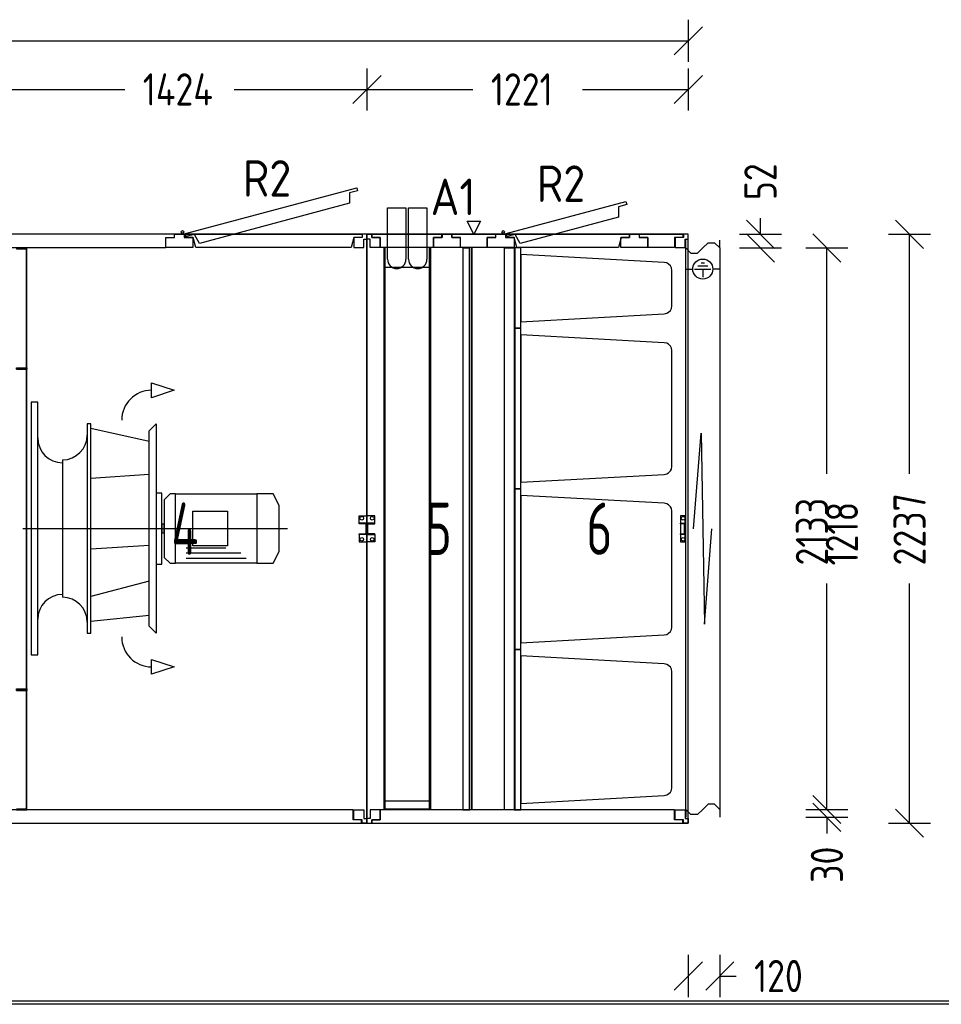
# Model space of a CAD drawing. Header units: millimetres. Extents: x -746391 to 410178, y -169697 to 100555.
# Tile 36 of 179: x 15372 to 18874, y -42585 to -38844. Entities that reach past the tile are written whole.
import ezdxf
from ezdxf.enums import TextEntityAlignment as Align

# ---------------------------------------------------------------- set-up
doc = ezdxf.new("R2010")
doc.units = ezdxf.units.MM
doc.layers.add('1', color=7, linetype='Continuous')
doc.styles.get("Standard").update_dxf_attribs({"font": 'isocpeur.ttf', "width": 0.75})

# ---------------------------------------------------------------- blocks, each defined once
blk = doc.blocks.new('NWK17C0226701211622KAMM81')
at = {"layer": '1'}
for p, q in [((8628.65, 2974.87), (7204.65, 2974.87)), ((7204.65, 2974.87), (7204.65, 737.87)), ((8628.65, 737.87), (8628.65, 2974.87)), ((7204.65, 737.87), (8628.65, 737.87))]:
    blk.add_line(p, q, dxfattribs=at)
blk = doc.blocks.new('NWK17C0226701211622EINB170')
at = {"layer": '1'}
for p, q in [((7938.68, 2977.5), (8589.71, 3151.95)), ((8589.71, 3151.95), (8592.82, 3140.36)), ((8592.82, 3140.36), (8561.91, 3132.07)), ((8561.91, 3132.07), (8562.08, 3092.78)), ((8562.08, 3092.78), (7992.19, 2940.08)), ((7936.65, 2974.87), (8610.67, 2974.87)), ((7936.65, 2962.87), (7936.65, 2974.87)), ((7968.65, 2962.87), (7936.65, 2962.87)), ((7941.78, 2965.91), (7938.68, 2977.5)), ((7972.69, 2974.19), (7941.78, 2965.91)), ((7978.65, 2924.87), (7968.65, 2962.87)), ((7992.19, 2940.08), (7972.69, 2974.19)), ((8578.67, 2962.87), (8568.67, 2924.87)), ((8610.67, 2962.87), (8578.67, 2962.87)), ((8610.67, 2974.87), (8610.67, 2962.87)), ((8568.67, 2924.87), (7978.65, 2924.87))]:
    blk.add_line(p, q, dxfattribs=at)
blk.add_circle((7927.65, 2983.87), 5, dxfattribs=at)
blk = doc.blocks.new('NWK17C0226701211622EINB171')
at = {"layer": '1'}
for p, q in [((8576.36, 787.87), (7254.65, 787.87)), ((7254.65, 787.87), (7254.65, 749.87)), ((8576.36, 749.87), (8576.36, 787.87)), ((7254.65, 749.87), (7222.65, 749.87)), ((7222.65, 749.87), (7222.65, 737.87)), ((8608.36, 749.87), (8576.36, 749.87)), ((8608.36, 737.87), (8608.36, 749.87)), ((7222.65, 737.87), (8608.36, 737.87))]:
    blk.add_line(p, q, dxfattribs=at)
blk = doc.blocks.new('NWK17C0226701211622EINB172')
at = {"layer": '1'}
for p, q in [((7254.65, 787.87), (7216.65, 787.87)), ((7216.65, 787.87), (7216.65, 755.87)), ((7254.65, 749.87), (7254.65, 787.87)), ((7216.65, 755.87), (7204.65, 755.87)), ((7204.65, 755.87), (7204.65, 737.87)), ((7222.65, 737.87), (7222.65, 749.87)), ((7222.65, 749.87), (7254.65, 749.87)), ((7204.65, 737.87), (7222.65, 737.87))]:
    blk.add_line(p, q, dxfattribs=at)
blk = doc.blocks.new('NWK17C0226701211622EINB173')
at = {"layer": '1'}
for p, q in [((8578.65, 749.87), (8578.65, 787.87)), ((8578.65, 787.87), (8616.65, 787.87)), ((8616.65, 787.87), (8616.65, 755.87)), ((8610.65, 749.87), (8578.65, 749.87)), ((8610.65, 737.87), (8610.65, 749.87)), ((8616.65, 755.87), (8628.65, 755.87)), ((8628.65, 755.87), (8628.65, 737.87)), ((8628.65, 737.87), (8610.65, 737.87))]:
    blk.add_line(p, q, dxfattribs=at)
blk = doc.blocks.new('NWK17C0226701211622EINB174')
at = {"layer": '1'}
for p, q in [((7896.65, 2974.87), (7222.63, 2974.87)), ((7222.63, 2974.87), (7222.63, 2962.87)), ((7222.63, 2962.87), (7254.63, 2962.87)), ((7254.63, 2962.87), (7254.63, 2924.87)), ((7864.65, 2924.87), (7864.65, 2962.87)), ((7864.65, 2962.87), (7896.65, 2962.87)), ((7896.65, 2962.87), (7896.65, 2974.87)), ((7254.63, 2924.87), (7864.65, 2924.87))]:
    blk.add_line(p, q, dxfattribs=at)
blk = doc.blocks.new('NWK17C0226701211622EINB175')
at = {"layer": '1'}
for p, q in [((7864.65, 2924.87), (7864.65, 2962.87)), ((7864.65, 2962.87), (7896.65, 2962.87)), ((7896.65, 2974.87), (7934.32, 2974.87)), ((7896.65, 2962.87), (7896.65, 2974.87)), ((7934.32, 2974.87), (7934.32, 2962.87)), ((7934.32, 2962.87), (7966.32, 2962.87)), ((7966.32, 2962.87), (7966.32, 2924.87)), ((7966.32, 2924.87), (7864.65, 2924.87))]:
    blk.add_line(p, q, dxfattribs=at)
blk = doc.blocks.new('NWK17C0226701211622EINB176')
at = {"layer": '1'}
for p, q in [((7204.65, 2974.87), (7222.65, 2974.87)), ((7204.65, 2956.87), (7204.65, 2974.87)), ((7216.65, 2956.87), (7204.65, 2956.87)), ((7216.65, 2924.87), (7216.65, 2956.87)), ((7222.65, 2974.87), (7222.65, 2962.87)), ((7222.65, 2962.87), (7254.65, 2962.87)), ((7254.65, 2962.87), (7254.65, 2924.87)), ((7254.65, 2924.87), (7216.65, 2924.87))]:
    blk.add_line(p, q, dxfattribs=at)
blk = doc.blocks.new('NWK17C0226701211622EINB177')
at = {"layer": '1'}
for p, q in [((8610.65, 2962.87), (8578.65, 2962.87)), ((8578.65, 2962.87), (8578.65, 2924.87)), ((8628.65, 2974.87), (8610.65, 2974.87)), ((8610.65, 2974.87), (8610.65, 2962.87)), ((8616.65, 2924.87), (8616.65, 2956.87)), ((8616.65, 2956.87), (8628.65, 2956.87)), ((8628.65, 2956.87), (8628.65, 2974.87)), ((8578.65, 2924.87), (8616.65, 2924.87))]:
    blk.add_line(p, q, dxfattribs=at)
blk = doc.blocks.new('NWK17C0226701211622EINB178')
at = {"layer": '1'}
for p, q in [((8598.65, 1877.87), (8598.65, 1905.87)), ((8598.65, 1905.87), (8628.65, 1905.87)), ((8598.65, 1877.87), (8628.65, 1877.87)), ((8598.65, 1874.87), (8598.65, 1877.87)), ((8628.65, 1877.87), (8598.65, 1877.87)), ((8625.65, 1874.87), (8598.65, 1874.87)), ((8625.65, 1836.87), (8625.65, 1874.87)), ((8628.65, 1905.87), (8628.65, 1877.87)), ((8628.65, 1877.87), (8628.65, 1833.87)), ((8598.65, 1833.87), (8598.65, 1836.87)), ((8598.65, 1836.87), (8625.65, 1836.87)), ((8628.65, 1833.87), (8598.65, 1833.87)), ((8628.65, 1833.87), (8598.65, 1833.87)), ((8598.65, 1833.87), (8598.65, 1805.87)), ((8628.65, 1805.87), (8628.65, 1833.87)), ((8598.65, 1805.87), (8628.65, 1805.87))]:
    blk.add_line(p, q, dxfattribs=at)
for centre in [(8608.65, 1895.87), (8608.65, 1815.87)]:
    blk.add_circle(centre, 7, dxfattribs=at)
blk = doc.blocks.new('NWK17C0226701211622EINB179')
at = {"layer": '1'}
for p, q in [((7234.65, 1397.87), (7204.65, 1397.87)), ((7204.65, 1397.87), (7204.65, 1369.87)), ((7234.65, 1369.87), (7234.65, 1397.87)), ((7234.65, 1369.87), (7204.65, 1369.87)), ((7204.65, 1369.87), (7204.65, 1325.87)), ((7204.65, 1369.87), (7234.65, 1369.87)), ((7207.65, 1328.87), (7207.65, 1366.87)), ((7207.65, 1366.87), (7234.65, 1366.87)), ((7234.65, 1366.87), (7234.65, 1369.87)), ((7204.65, 1325.87), (7234.65, 1325.87)), ((7204.65, 1325.87), (7234.65, 1325.87)), ((7204.65, 1297.87), (7204.65, 1325.87)), ((7234.65, 1328.87), (7207.65, 1328.87)), ((7234.65, 1325.87), (7234.65, 1328.87)), ((7234.65, 1325.87), (7234.65, 1297.87)), ((7234.65, 1297.87), (7204.65, 1297.87))]:
    blk.add_line(p, q, dxfattribs=at)
for centre in [(7224.65, 1387.87), (7224.65, 1307.87)]:
    blk.add_circle(centre, 7, dxfattribs=at)
blk = doc.blocks.new('NWK17C0226701211622EINB180')
at = {"layer": '1'}
for p, q in [((7234.65, 2413.87), (7204.65, 2413.87)), ((7204.65, 2413.87), (7204.65, 2385.87)), ((7234.65, 2385.87), (7234.65, 2413.87)), ((7234.65, 2385.87), (7204.65, 2385.87)), ((7204.65, 2385.87), (7204.65, 2341.87)), ((7204.65, 2385.87), (7234.65, 2385.87)), ((7207.65, 2344.87), (7207.65, 2382.87)), ((7207.65, 2382.87), (7234.65, 2382.87)), ((7234.65, 2382.87), (7234.65, 2385.87)), ((7204.65, 2341.87), (7234.65, 2341.87)), ((7204.65, 2341.87), (7234.65, 2341.87)), ((7204.65, 2313.87), (7204.65, 2341.87)), ((7234.65, 2344.87), (7207.65, 2344.87)), ((7234.65, 2341.87), (7234.65, 2344.87)), ((7234.65, 2341.87), (7234.65, 2313.87)), ((7234.65, 2313.87), (7204.65, 2313.87))]:
    blk.add_line(p, q, dxfattribs=at)
for centre in [(7224.65, 2403.87), (7224.65, 2323.87)]:
    blk.add_circle(centre, 7, dxfattribs=at)
blk = doc.blocks.new('NWK17C0226701211622EINB181')
at = {"layer": '1'}
for p, q in [((7810.25, 2410.67), (7895.45, 2382.27)), ((7810.25, 2353.87), (7810.25, 2410.67)), ((7895.45, 2382.27), (7810.25, 2353.87)), ((7377.65, 2336.87), (7352.65, 2336.87)), ((7352.65, 2336.87), (7352.65, 1376.87)), ((7377.65, 1376.87), (7377.65, 2336.87)), ((7565.65, 2254.47), (7565.65, 1459.27)), ((7579.85, 2254.47), (7565.65, 2254.47)), ((7579.85, 1459.27), (7579.85, 2254.47)), ((7801.45, 2228.27), (7827.65, 2254.47)), ((7827.65, 2254.47), (7827.65, 1459.27)), ((7801.45, 2187.73), (7579.85, 2236.72)), ((7801.45, 1485.47), (7801.45, 2228.27)), ((7471.65, 2117.87), (7471.65, 1595.87)), ((7801.45, 2062.77), (7579.85, 2047.15)), ((7827.65, 1991.77), (7827.65, 1721.97)), ((7848.61, 1991.77), (7827.65, 1991.77)), ((7848.61, 1721.97), (7848.61, 1991.77)), ((7880.17, 1988.87), (7857.73, 1966.43)), ((7901.29, 1988.87), (7880.17, 1988.87)), ((7901.29, 1724.87), (7901.29, 1988.87)), ((7901.29, 1724.87), (7901.29, 1988.87)), ((7901.29, 1988.87), (8210.17, 1988.87)), ((8272.21, 1988.87), (8210.17, 1988.87)), ((8210.17, 1988.87), (8210.17, 1724.87)), ((8210.17, 1988.87), (8210.17, 1724.87)), ((8294.65, 1943.99), (8272.21, 1988.87)), ((7857.73, 1966.43), (7857.73, 1747.31)), ((7966.5, 1790.87), (7966.5, 1922.87)), ((7966.5, 1922.87), (8098.5, 1922.87)), ((8098.5, 1922.87), (8098.5, 1790.87)), ((8294.65, 1769.75), (8294.65, 1943.99)), ((7848.61, 1873.37), (7848.61, 1840.37)), ((7857.73, 1873.37), (7848.61, 1873.37)), ((7857.73, 1840.37), (7857.73, 1873.37)), ((7321.21, 1856.87), (8326.09, 1856.87)), ((7848.61, 1840.37), (7857.73, 1840.37)), ((7801.45, 1792.97), (7579.85, 1778.77)), ((7942.21, 1784.27), (8092.69, 1784.27)), ((7942.21, 1764.47), (8149.45, 1764.47)), ((8098.5, 1790.87), (7966.5, 1790.87)), ((8272.21, 1724.87), (8294.65, 1769.75)), ((7827.65, 1721.97), (7848.61, 1721.97)), ((7857.73, 1747.31), (7880.17, 1724.87)), ((7880.17, 1724.87), (7901.29, 1724.87)), ((8210.17, 1724.87), (7901.29, 1724.87)), ((7942.21, 1744.67), (8169.25, 1744.67)), ((8210.17, 1724.87), (8272.21, 1724.87)), ((7801.45, 1656.65), (7579.85, 1598.43)), ((7801.45, 1526.01), (7579.85, 1503.29)), ((7565.65, 1459.27), (7579.85, 1459.27)), ((7827.65, 1459.27), (7801.45, 1485.47)), ((7352.65, 1376.87), (7377.65, 1376.87)), ((7810.25, 1359.87), (7895.45, 1331.47)), ((7810.25, 1303.07), (7810.25, 1359.87)), ((7895.45, 1331.47), (7810.25, 1303.07))]:
    blk.add_line(p, q, dxfattribs=at)
for centre, radius, start, end in [((7810.25, 2268.67), 113.6, 90, 180), ((7471.65, 2211.87), 94, 270, 360), ((7471.65, 2201.22), 94, 180, 270), ((7471.65, 1512.52), 94, 90, 180), ((7471.65, 1501.87), 94, 360, 90), ((7810.25, 1445.07), 113.6, 180, 270)]:
    blk.add_arc(centre, radius, start, end, dxfattribs=at)
blk = doc.blocks.new('NWK17C0226701211622EINB182')
at = {"layer": '1'}
for p, q in [((7336.65, 2922.87), (7296.65, 2922.87)), ((7296.65, 2922.87), (7296.65, 2919.87)), ((7296.65, 2919.87), (7333.65, 2919.87)), ((7333.65, 2919.87), (7333.65, 790.87)), ((7336.65, 787.87), (7336.65, 2922.87)), ((7296.65, 2467.87), (7336.65, 2467.87)), ((7296.65, 2461.87), (7296.65, 2467.87)), ((7296.65, 2464.87), (7296.65, 2467.87)), ((7296.65, 2467.87), (7333.65, 2467.87)), ((7296.65, 2464.87), (7336.65, 2464.87)), ((7296.65, 2464.87), (7296.65, 2461.87)), ((7336.65, 2461.87), (7296.65, 2461.87)), ((7296.65, 2461.87), (7333.65, 2461.87)), ((7336.65, 2467.87), (7336.65, 2461.87)), ((7296.65, 1247.87), (7336.65, 1247.87)), ((7296.65, 1241.87), (7296.65, 1247.87)), ((7296.65, 1244.87), (7296.65, 1247.87)), ((7296.65, 1247.87), (7333.65, 1247.87)), ((7296.65, 1244.87), (7336.65, 1244.87)), ((7296.65, 1244.87), (7296.65, 1241.87)), ((7336.65, 1241.87), (7296.65, 1241.87)), ((7296.65, 1241.87), (7333.65, 1241.87)), ((7336.65, 1247.87), (7336.65, 1241.87)), ((7333.65, 790.87), (7296.65, 790.87)), ((7296.65, 790.87), (7296.65, 787.87)), ((7296.65, 787.87), (7336.65, 787.87))]:
    blk.add_line(p, q, dxfattribs=at)
blk = doc.blocks.new('NWK17C0226701211622KZUB14')
at = {"layer": '1', "width": 0.88}
blk.add_text('R2', height=138.62, dxfattribs=at).set_placement((8156.76, 3117.97))
blk = doc.blocks.new('NWK17C0226701211622KAMM84')
at = {"layer": '1', "width": 0.69}
blk.add_text('4', height=198.68, dxfattribs=at).set_placement((7885.08, 1757.03))
blk = doc.blocks.new('NWK17C0226701211622KAMM82')
at = {"layer": '1'}
for name in ['NWK17C0226701211622KZUB14', 'NWK17C0226701211622EINB182', 'NWK17C0226701211622EINB181', 'NWK17C0226701211622KAMM84']:
    blk.add_blockref(name, (0, 0), dxfattribs=at)
blk = doc.blocks.new('NWK17C0226701211622KAMM80')
at = {"layer": '1'}
for name in ['NWK17C0226701211622KAMM82', 'NWK17C0226701211622EINB170', 'NWK17C0226701211622KAMM81', 'NWK17C0226701211622EINB176', 'NWK17C0226701211622EINB174', 'NWK17C0226701211622EINB175', 'NWK17C0226701211622EINB177', 'NWK17C0226701211622EINB180', 'NWK17C0226701211622EINB178', 'NWK17C0226701211622EINB179', 'NWK17C0226701211622EINB172', 'NWK17C0226701211622EINB171', 'NWK17C0226701211622EINB173']:
    blk.add_blockref(name, (0, 0), dxfattribs=at)
blk = doc.blocks.new('NWK17C0226701211622KAMM86')
at = {"layer": '1'}
for p, q in [((9849.65, 2974.87), (8628.65, 2974.87)), ((8628.65, 2974.87), (8628.65, 737.87)), ((9849.65, 737.87), (9849.65, 2974.87)), ((8628.65, 737.87), (9849.65, 737.87))]:
    blk.add_line(p, q, dxfattribs=at)
blk = doc.blocks.new('NWK17C0226701211622EINB184')
at = {"layer": '1'}
for p, q in [((8646.65, 2974.87), (8913.99, 2974.87)), ((8646.65, 2962.87), (8646.65, 2974.87)), ((8678.65, 2962.87), (8646.65, 2962.87)), ((8678.65, 2924.87), (8678.65, 2962.87)), ((8913.99, 2962.87), (8881.99, 2962.87)), ((8881.99, 2962.87), (8881.99, 2924.87)), ((8913.99, 2974.87), (8913.99, 2962.87)), ((8881.99, 2924.87), (8678.65, 2924.87))]:
    blk.add_line(p, q, dxfattribs=at)
blk = doc.blocks.new('NWK17C0226701211622EINB185')
at = {"layer": '1'}
for p, q in [((9034.49, 2974.87), (9009.49, 3024.87)), ((9009.49, 3024.87), (9059.49, 3024.87)), ((9059.49, 3024.87), (9034.49, 2974.87)), ((8951.65, 2974.87), (9117.32, 2974.87)), ((8951.65, 2962.87), (8951.65, 2974.87)), ((8983.65, 2962.87), (8951.65, 2962.87)), ((8983.65, 2924.87), (8983.65, 2962.87)), ((9117.32, 2962.87), (9085.32, 2962.87)), ((9085.32, 2962.87), (9085.32, 2924.87)), ((9117.32, 2974.87), (9117.32, 2962.87)), ((9085.32, 2924.87), (8983.65, 2924.87))]:
    blk.add_line(p, q, dxfattribs=at)
blk = doc.blocks.new('NWK17C0226701211622EINB186')
at = {"layer": '1'}
for p, q in [((9157.68, 2977.5), (9612.31, 3099.32)), ((9615.41, 3087.73), (9584.5, 3079.45)), ((9584.5, 3079.45), (9584.67, 3040.15)), ((9612.31, 3099.32), (9615.41, 3087.73)), ((9584.67, 3040.15), (9211.19, 2940.08)), ((9155.65, 2974.87), (9626.33, 2974.87)), ((9155.65, 2962.87), (9155.65, 2974.87)), ((9187.65, 2962.87), (9155.65, 2962.87)), ((9160.78, 2965.91), (9157.68, 2977.5)), ((9191.69, 2974.19), (9160.78, 2965.91)), ((9197.65, 2924.87), (9187.65, 2962.87)), ((9211.19, 2940.08), (9191.69, 2974.19)), ((9594.33, 2962.87), (9584.33, 2924.87)), ((9626.33, 2962.87), (9594.33, 2962.87)), ((9626.33, 2974.87), (9626.33, 2962.87)), ((9584.33, 2924.87), (9197.65, 2924.87))]:
    blk.add_line(p, q, dxfattribs=at)
blk.add_circle((9146.65, 2983.87), 5, dxfattribs=at)
blk = doc.blocks.new('NWK17C0226701211622EINB187')
at = {"layer": '1'}
for p, q in [((9797.02, 787.87), (8678.65, 787.87)), ((8678.65, 787.87), (8678.65, 749.87)), ((9797.02, 749.87), (9797.02, 787.87)), ((8678.65, 749.87), (8646.65, 749.87)), ((8646.65, 749.87), (8646.65, 737.87)), ((9829.02, 749.87), (9797.02, 749.87)), ((9829.02, 737.87), (9829.02, 749.87)), ((8646.65, 737.87), (9829.02, 737.87))]:
    blk.add_line(p, q, dxfattribs=at)
blk = doc.blocks.new('NWK17C0226701211622EINB188')
at = {"layer": '1'}
for p, q in [((8678.65, 787.87), (8640.65, 787.87)), ((8640.65, 787.87), (8640.65, 755.87)), ((8678.65, 749.87), (8678.65, 787.87)), ((8640.65, 755.87), (8628.65, 755.87)), ((8628.65, 755.87), (8628.65, 737.87)), ((8646.65, 737.87), (8646.65, 749.87)), ((8646.65, 749.87), (8678.65, 749.87)), ((8628.65, 737.87), (8646.65, 737.87))]:
    blk.add_line(p, q, dxfattribs=at)
blk = doc.blocks.new('NWK17C0226701211622EINB189')
at = {"layer": '1'}
for p, q in [((9799.65, 749.87), (9799.65, 787.87)), ((9799.65, 787.87), (9837.65, 787.87)), ((9837.65, 787.87), (9837.65, 755.87)), ((9831.65, 749.87), (9799.65, 749.87)), ((9831.65, 737.87), (9831.65, 749.87)), ((9837.65, 755.87), (9849.65, 755.87)), ((9849.65, 755.87), (9849.65, 737.87)), ((9849.65, 737.87), (9831.65, 737.87))]:
    blk.add_line(p, q, dxfattribs=at)
blk = doc.blocks.new('NWK17C0226701211622EINB190')
at = {"layer": '1'}
for p, q in [((8881.65, 2924.87), (8881.65, 2962.87)), ((8881.65, 2962.87), (8913.65, 2962.87)), ((8913.65, 2974.87), (8951.32, 2974.87)), ((8913.65, 2962.87), (8913.65, 2974.87)), ((8951.32, 2974.87), (8951.32, 2962.87)), ((8951.32, 2962.87), (8983.32, 2962.87)), ((8983.32, 2962.87), (8983.32, 2924.87)), ((8983.32, 2924.87), (8881.65, 2924.87))]:
    blk.add_line(p, q, dxfattribs=at)
blk = doc.blocks.new('NWK17C0226701211622EINB191')
at = {"layer": '1'}
for p, q in [((9085.65, 2924.87), (9085.65, 2962.87)), ((9085.65, 2962.87), (9117.65, 2962.87)), ((9117.65, 2974.87), (9155.32, 2974.87)), ((9117.65, 2962.87), (9117.65, 2974.87)), ((9155.32, 2974.87), (9155.32, 2962.87)), ((9155.32, 2962.87), (9187.32, 2962.87)), ((9187.32, 2962.87), (9187.32, 2924.87)), ((9187.32, 2924.87), (9085.65, 2924.87))]:
    blk.add_line(p, q, dxfattribs=at)
blk = doc.blocks.new('NWK17C0226701211622EINB192')
at = {"layer": '1'}
for p, q in [((9593.65, 2924.87), (9593.65, 2962.87)), ((9593.65, 2962.87), (9625.65, 2962.87)), ((9625.65, 2974.87), (9663.32, 2974.87)), ((9625.65, 2962.87), (9625.65, 2974.87)), ((9663.32, 2974.87), (9663.32, 2962.87)), ((9663.32, 2962.87), (9695.32, 2962.87)), ((9695.32, 2962.87), (9695.32, 2924.87)), ((9695.32, 2924.87), (9593.65, 2924.87))]:
    blk.add_line(p, q, dxfattribs=at)
blk = doc.blocks.new('NWK17C0226701211622EINB193')
at = {"layer": '1'}
for p, q in [((9663.65, 2974.87), (9829.32, 2974.87)), ((9663.65, 2962.87), (9663.65, 2974.87)), ((9695.65, 2962.87), (9663.65, 2962.87)), ((9695.65, 2924.87), (9695.65, 2962.87)), ((9829.32, 2962.87), (9797.32, 2962.87)), ((9797.32, 2962.87), (9797.32, 2924.87)), ((9829.32, 2974.87), (9829.32, 2962.87)), ((9797.32, 2924.87), (9695.65, 2924.87))]:
    blk.add_line(p, q, dxfattribs=at)
blk = doc.blocks.new('NWK17C0226701211622EINB194')
at = {"layer": '1'}
for p, q in [((8628.65, 2974.87), (8646.65, 2974.87)), ((8628.65, 2956.87), (8628.65, 2974.87)), ((8640.65, 2956.87), (8628.65, 2956.87)), ((8640.65, 2924.87), (8640.65, 2956.87)), ((8646.65, 2974.87), (8646.65, 2962.87)), ((8646.65, 2962.87), (8678.65, 2962.87)), ((8678.65, 2962.87), (8678.65, 2924.87)), ((8678.65, 2924.87), (8640.65, 2924.87))]:
    blk.add_line(p, q, dxfattribs=at)
blk = doc.blocks.new('NWK17C0226701211622EINB195')
at = {"layer": '1'}
for p, q in [((9831.65, 2962.87), (9799.65, 2962.87)), ((9799.65, 2962.87), (9799.65, 2924.87)), ((9849.65, 2974.87), (9831.65, 2974.87)), ((9831.65, 2974.87), (9831.65, 2962.87)), ((9837.65, 2924.87), (9837.65, 2956.87)), ((9837.65, 2956.87), (9849.65, 2956.87)), ((9849.65, 2956.87), (9849.65, 2974.87)), ((9799.65, 2924.87), (9837.65, 2924.87))]:
    blk.add_line(p, q, dxfattribs=at)
blk = doc.blocks.new('NWK17C0226701211622EINB196')
at = {"layer": '1'}
for p, q in [((9837.65, 1905.87), (9819.65, 1905.87)), ((9819.65, 1905.87), (9819.65, 1805.87)), ((9819.65, 1877.87), (9837.65, 1877.87)), ((9819.65, 1874.87), (9819.65, 1877.87)), ((9834.65, 1874.87), (9819.65, 1874.87)), ((9834.65, 1836.87), (9834.65, 1874.87)), ((9837.65, 1805.87), (9837.65, 1905.87)), ((9837.65, 1877.87), (9837.65, 1833.87)), ((9819.65, 1833.87), (9819.65, 1836.87)), ((9819.65, 1836.87), (9834.65, 1836.87)), ((9837.65, 1833.87), (9819.65, 1833.87)), ((9819.65, 1805.87), (9837.65, 1805.87))]:
    blk.add_line(p, q, dxfattribs=at)
for centre in [(9829.65, 1895.87), (9829.65, 1815.87)]:
    blk.add_circle(centre, 7, dxfattribs=at)
blk = doc.blocks.new('NWK17C0226701211622EINB197')
at = {"layer": '1'}
for p, q in [((8658.65, 1905.87), (8628.65, 1905.87)), ((8628.65, 1905.87), (8628.65, 1877.87)), ((8658.65, 1877.87), (8628.65, 1877.87)), ((8628.65, 1877.87), (8628.65, 1833.87)), ((8628.65, 1877.87), (8658.65, 1877.87)), ((8631.65, 1836.87), (8631.65, 1874.87)), ((8631.65, 1874.87), (8658.65, 1874.87)), ((8658.65, 1877.87), (8658.65, 1905.87)), ((8658.65, 1874.87), (8658.65, 1877.87)), ((8628.65, 1833.87), (8658.65, 1833.87)), ((8628.65, 1833.87), (8658.65, 1833.87)), ((8628.65, 1805.87), (8628.65, 1833.87)), ((8658.65, 1836.87), (8631.65, 1836.87)), ((8658.65, 1833.87), (8658.65, 1836.87)), ((8658.65, 1833.87), (8658.65, 1805.87)), ((8658.65, 1805.87), (8628.65, 1805.87))]:
    blk.add_line(p, q, dxfattribs=at)
for centre in [(8648.65, 1895.87), (8648.65, 1815.87)]:
    blk.add_circle(centre, 7, dxfattribs=at)
blk = doc.blocks.new('NWK17C0226701211622EINB198')
at = {"layer": '1'}
for p, q in [((8706.65, 2879.87), (8706.65, 3074.87)), ((8706.65, 3074.87), (8776.65, 3074.87)), ((8776.65, 3074.87), (8776.65, 2879.87)), ((8786.65, 2879.87), (8786.65, 3074.87)), ((8786.65, 3074.87), (8856.65, 3074.87)), ((8856.65, 3074.87), (8856.65, 2879.87)), ((8696.65, 2849.87), (8696.65, 2924.87)), ((8696.65, 2849.87), (8866.65, 2849.87)), ((8696.65, 790.87), (8696.65, 2849.87)), ((8866.65, 2849.87), (8866.65, 790.87)), ((8696.65, 820.87), (8696.65, 790.87)), ((8866.65, 820.87), (8696.65, 820.87)), ((8866.65, 790.87), (8696.65, 790.87)), ((8866.65, 820.87), (8866.65, 790.87))]:
    blk.add_line(p, q, dxfattribs=at)
for centre in [(8741.65, 2879.87), (8821.65, 2879.87)]:
    blk.add_arc(centre, 35, -180, -360, dxfattribs=at)
blk = doc.blocks.new('NWK17C0226701211622UT91')
at = {"layer": '1'}
for p, q in [((8866.65, 787.87), (8866.65, 2922.87)), ((8869.65, 787.87), (8869.65, 2922.87))]:
    blk.add_line(p, q, dxfattribs=at)
blk = doc.blocks.new('NWK17C0226701211622UT92')
at = {"layer": '1'}
for p, q in [((8866.65, 2922.87), (8866.65, 787.87)), ((8869.65, 2922.87), (8869.65, 787.87))]:
    blk.add_line(p, q, dxfattribs=at)
blk = doc.blocks.new('NWK17C0226701211622UT93')
at = {"layer": '1'}
for p, q in [((8693.65, 2922.87), (8693.65, 787.87)), ((8696.65, 2922.87), (8696.65, 787.87))]:
    blk.add_line(p, q, dxfattribs=at)
blk = doc.blocks.new('NWK17C0226701211622UT94')
at = {"layer": '1'}
for p, q in [((8693.65, 787.87), (8693.65, 2922.87)), ((8696.65, 787.87), (8696.65, 2922.87))]:
    blk.add_line(p, q, dxfattribs=at)
blk = doc.blocks.new('NWK17C0226701211622EINB199')
at = {"layer": '1'}
for p, q in [((9019.65, 2921.87), (8992.65, 2921.87)), ((8992.65, 2921.87), (8992.65, 787.87)), ((9019.65, 787.87), (9019.65, 2921.87)), ((8992.65, 787.87), (9019.65, 787.87))]:
    blk.add_line(p, q, dxfattribs=at)
blk = doc.blocks.new('NWK17C0226701211622UT95')
at = {"layer": '1'}
for p, q in [((9018.65, 789.87), (9018.65, 2924.87)), ((9026.65, 789.87), (9026.65, 2924.87))]:
    blk.add_line(p, q, dxfattribs=at)
blk = doc.blocks.new('NWK17C0226701211622UT96')
at = {"layer": '1'}
for p, q in [((9018.65, 2924.87), (9018.65, 789.87)), ((9026.65, 2924.87), (9026.65, 789.87))]:
    blk.add_line(p, q, dxfattribs=at)
blk = doc.blocks.new('NWK17C0226701211622KZUB15')
at = {"layer": '1', "width": 0.88}
blk.add_text('A1', height=138.62, dxfattribs=at).set_placement((8955.76, 3047.97), align=Align.CENTER)
blk = doc.blocks.new('NWK17C0226701211622KAMM89')
at = {"layer": '1', "width": 0.69}
blk.add_text('5', height=198.68, dxfattribs=at).set_placement((8851.58, 1757.03))
blk = doc.blocks.new('NWK17C0226701211622KAMM87')
at = {"layer": '1'}
for name in ['NWK17C0226701211622KZUB15', 'NWK17C0226701211622EINB198', 'NWK17C0226701211622UT93', 'NWK17C0226701211622UT94', 'NWK17C0226701211622UT91', 'NWK17C0226701211622UT92', 'NWK17C0226701211622EINB199', 'NWK17C0226701211622UT95', 'NWK17C0226701211622UT96', 'NWK17C0226701211622KAMM89']:
    blk.add_blockref(name, (0, 0), dxfattribs=at)
blk = doc.blocks.new('NWK17C0226701211622UT97')
at = {"layer": '1'}
for p, q in [((9212.65, 1397.87), (9187.65, 1397.87)), ((9187.65, 1397.87), (9187.65, 787.87)), ((9212.65, 787.87), (9212.65, 1397.87)), ((9757.65, 1342.87), (9212.65, 1372.87)), ((9212.65, 1372.87), (9212.65, 812.87)), ((9767.67, 1340.89), (9757.65, 1342.87)), ((9774.75, 1336.87), (9767.67, 1340.89)), ((9781.65, 1329.97), (9774.75, 1336.87)), ((9785.67, 1322.89), (9781.65, 1329.97)), ((9787.65, 1312.87), (9785.67, 1322.89)), ((9787.65, 872.87), (9787.65, 1312.87)), ((9781.65, 855.77), (9785.67, 862.85)), ((9785.67, 862.85), (9787.65, 872.87)), ((9212.65, 812.87), (9757.65, 842.87)), ((9757.65, 842.87), (9767.67, 844.85)), ((9767.67, 844.85), (9774.75, 848.87)), ((9774.75, 848.87), (9781.65, 855.77)), ((9187.65, 787.87), (9212.65, 787.87))]:
    blk.add_line(p, q, dxfattribs=at)
blk = doc.blocks.new('NWK17C0226701211622UT98')
at = {"layer": '1'}
for p, q in [((9212.65, 2617.87), (9187.65, 2617.87)), ((9187.65, 2617.87), (9187.65, 2007.87)), ((9212.65, 2007.87), (9212.65, 2617.87)), ((9757.65, 2562.87), (9212.65, 2592.87)), ((9212.65, 2592.87), (9212.65, 2032.87)), ((9767.67, 2560.89), (9757.65, 2562.87)), ((9774.75, 2556.87), (9767.67, 2560.89)), ((9781.65, 2549.97), (9774.75, 2556.87)), ((9785.67, 2542.89), (9781.65, 2549.97)), ((9787.65, 2532.87), (9785.67, 2542.89)), ((9787.65, 2092.87), (9787.65, 2532.87)), ((9212.65, 2032.87), (9757.65, 2062.87)), ((9757.65, 2062.87), (9767.67, 2064.85)), ((9767.67, 2064.85), (9774.75, 2068.87)), ((9774.75, 2068.87), (9781.65, 2075.77)), ((9781.65, 2075.77), (9785.67, 2082.85)), ((9785.67, 2082.85), (9787.65, 2092.87)), ((9187.65, 2007.87), (9212.65, 2007.87))]:
    blk.add_line(p, q, dxfattribs=at)
blk = doc.blocks.new('NWK17C0226701211622UT99')
at = {"layer": '1'}
for p, q in [((9212.65, 2007.87), (9187.65, 2007.87)), ((9187.65, 2007.87), (9187.65, 1397.87)), ((9212.65, 1397.87), (9212.65, 2007.87)), ((9757.65, 1952.87), (9212.65, 1982.87)), ((9212.65, 1982.87), (9212.65, 1422.87)), ((9767.67, 1950.89), (9757.65, 1952.87)), ((9774.75, 1946.87), (9767.67, 1950.89)), ((9781.65, 1939.97), (9774.75, 1946.87)), ((9785.67, 1932.89), (9781.65, 1939.97)), ((9787.65, 1922.87), (9785.67, 1932.89)), ((9787.65, 1482.87), (9787.65, 1922.87)), ((9774.75, 1458.87), (9781.65, 1465.77)), ((9781.65, 1465.77), (9785.67, 1472.85)), ((9785.67, 1472.85), (9787.65, 1482.87)), ((9212.65, 1422.87), (9757.65, 1452.87)), ((9757.65, 1452.87), (9767.67, 1454.85)), ((9767.67, 1454.85), (9774.75, 1458.87)), ((9187.65, 1397.87), (9212.65, 1397.87))]:
    blk.add_line(p, q, dxfattribs=at)
blk = doc.blocks.new('NWK17C0226701211622UT100')
at = {"layer": '1'}
for p, q in [((9212.65, 2007.87), (9187.65, 2007.87)), ((9187.65, 2007.87), (9187.65, 1397.87)), ((9212.65, 1397.87), (9212.65, 2007.87)), ((9757.65, 1952.87), (9212.65, 1982.87)), ((9212.65, 1982.87), (9212.65, 1422.87)), ((9767.67, 1950.89), (9757.65, 1952.87)), ((9774.75, 1946.87), (9767.67, 1950.89)), ((9781.65, 1939.97), (9774.75, 1946.87)), ((9785.67, 1932.89), (9781.65, 1939.97)), ((9787.65, 1922.87), (9785.67, 1932.89)), ((9787.65, 1482.87), (9787.65, 1922.87)), ((9774.75, 1458.87), (9781.65, 1465.77)), ((9781.65, 1465.77), (9785.67, 1472.85)), ((9785.67, 1472.85), (9787.65, 1482.87)), ((9212.65, 1422.87), (9757.65, 1452.87)), ((9757.65, 1452.87), (9767.67, 1454.85)), ((9767.67, 1454.85), (9774.75, 1458.87)), ((9187.65, 1397.87), (9212.65, 1397.87))]:
    blk.add_line(p, q, dxfattribs=at)
blk = doc.blocks.new('NWK17C0226701211622UT101')
at = {"layer": '1'}
for p, q in [((9212.65, 2617.87), (9187.65, 2617.87)), ((9187.65, 2617.87), (9187.65, 2007.87)), ((9212.65, 2007.87), (9212.65, 2617.87)), ((9757.65, 2562.87), (9212.65, 2592.87)), ((9212.65, 2592.87), (9212.65, 2032.87)), ((9767.67, 2560.89), (9757.65, 2562.87)), ((9774.75, 2556.87), (9767.67, 2560.89)), ((9781.65, 2549.97), (9774.75, 2556.87)), ((9785.67, 2542.89), (9781.65, 2549.97)), ((9787.65, 2532.87), (9785.67, 2542.89)), ((9787.65, 2092.87), (9787.65, 2532.87)), ((9212.65, 2032.87), (9757.65, 2062.87)), ((9757.65, 2062.87), (9767.67, 2064.85)), ((9767.67, 2064.85), (9774.75, 2068.87)), ((9774.75, 2068.87), (9781.65, 2075.77)), ((9781.65, 2075.77), (9785.67, 2082.85)), ((9785.67, 2082.85), (9787.65, 2092.87)), ((9187.65, 2007.87), (9212.65, 2007.87))]:
    blk.add_line(p, q, dxfattribs=at)
blk = doc.blocks.new('NWK17C0226701211622UT102')
at = {"layer": '1'}
for p, q in [((9212.65, 1397.87), (9187.65, 1397.87)), ((9187.65, 1397.87), (9187.65, 787.87)), ((9212.65, 787.87), (9212.65, 1397.87)), ((9757.65, 1342.87), (9212.65, 1372.87)), ((9212.65, 1372.87), (9212.65, 812.87)), ((9767.67, 1340.89), (9757.65, 1342.87)), ((9774.75, 1336.87), (9767.67, 1340.89)), ((9781.65, 1329.97), (9774.75, 1336.87)), ((9785.67, 1322.89), (9781.65, 1329.97)), ((9787.65, 1312.87), (9785.67, 1322.89)), ((9787.65, 872.87), (9787.65, 1312.87)), ((9781.65, 855.77), (9785.67, 862.85)), ((9785.67, 862.85), (9787.65, 872.87)), ((9212.65, 812.87), (9757.65, 842.87)), ((9757.65, 842.87), (9767.67, 844.85)), ((9767.67, 844.85), (9774.75, 848.87)), ((9774.75, 848.87), (9781.65, 855.77)), ((9187.65, 787.87), (9212.65, 787.87))]:
    blk.add_line(p, q, dxfattribs=at)
blk = doc.blocks.new('NWK17C0226701211622UT103')
at = {"layer": '1'}
for p, q in [((9212.65, 2922.87), (9187.65, 2922.87)), ((9187.65, 2922.87), (9187.65, 2617.87)), ((9212.65, 2617.87), (9212.65, 2922.87)), ((9757.65, 2867.87), (9212.65, 2897.87)), ((9212.65, 2897.87), (9212.65, 2642.87)), ((9767.67, 2865.89), (9757.65, 2867.87)), ((9774.75, 2861.87), (9767.67, 2865.89)), ((9781.65, 2854.97), (9774.75, 2861.87)), ((9785.67, 2847.89), (9781.65, 2854.97)), ((9787.65, 2837.87), (9785.67, 2847.89)), ((9787.65, 2702.87), (9787.65, 2837.87)), ((9785.67, 2692.85), (9787.65, 2702.87)), ((9212.65, 2642.87), (9757.65, 2672.87)), ((9757.65, 2672.87), (9767.67, 2674.85)), ((9767.67, 2674.85), (9774.75, 2678.87)), ((9774.75, 2678.87), (9781.65, 2685.77)), ((9781.65, 2685.77), (9785.67, 2692.85)), ((9187.65, 2617.87), (9212.65, 2617.87))]:
    blk.add_line(p, q, dxfattribs=at)
blk = doc.blocks.new('NWK17C0226701211622UT104')
at = {"layer": '1'}
for p, q in [((9212.65, 2922.87), (9187.65, 2922.87)), ((9187.65, 2922.87), (9187.65, 2617.87)), ((9212.65, 2617.87), (9212.65, 2922.87)), ((9757.65, 2867.87), (9212.65, 2897.87)), ((9212.65, 2897.87), (9212.65, 2642.87)), ((9767.67, 2865.89), (9757.65, 2867.87)), ((9774.75, 2861.87), (9767.67, 2865.89)), ((9781.65, 2854.97), (9774.75, 2861.87)), ((9785.67, 2847.89), (9781.65, 2854.97)), ((9787.65, 2837.87), (9785.67, 2847.89)), ((9787.65, 2702.87), (9787.65, 2837.87)), ((9785.67, 2692.85), (9787.65, 2702.87)), ((9212.65, 2642.87), (9757.65, 2672.87)), ((9757.65, 2672.87), (9767.67, 2674.85)), ((9767.67, 2674.85), (9774.75, 2678.87)), ((9774.75, 2678.87), (9781.65, 2685.77)), ((9781.65, 2685.77), (9785.67, 2692.85)), ((9187.65, 2617.87), (9212.65, 2617.87))]:
    blk.add_line(p, q, dxfattribs=at)
blk = doc.blocks.new('NWK17C0226701211622EINB200')
at = {"layer": '1'}
for p, q in [((9150.65, 787.87), (9150.65, 2922.87)), ((9150.65, 2922.87), (9190.65, 2922.87)), ((9190.65, 2922.87), (9190.65, 787.87)), ((9190.65, 787.87), (9150.65, 787.87))]:
    blk.add_line(p, q, dxfattribs=at)
blk = doc.blocks.new('NWK17C0226701211622ANB18')
at = {"layer": '1'}
for p, q in [((9839.65, 2922.87), (9839.65, 2952.87)), ((9839.65, 2922.87), (9859.65, 2902.87)), ((9839.65, 789.87), (9839.65, 2922.87)), ((9884.65, 2902.87), (9904.65, 2922.87)), ((9904.65, 2922.87), (9924.65, 2942.87)), ((9924.65, 2942.87), (9949.65, 2942.87)), ((9949.65, 2942.87), (9969.65, 2922.87)), ((9969.65, 2922.87), (9969.65, 2952.87)), ((9969.65, 2922.87), (9969.65, 789.87)), ((9859.65, 2902.87), (9884.65, 2902.87)), ((9869.65, 1856.37), (9898.15, 2218.98)), ((9898.15, 2218.98), (9911.15, 1493.76)), ((9911.15, 1493.76), (9939.65, 1856.37)), ((9859.65, 769.87), (9839.65, 789.87)), ((9839.65, 789.87), (9839.65, 759.87)), ((9904.65, 789.87), (9884.65, 769.87)), ((9924.65, 809.87), (9904.65, 789.87)), ((9949.65, 809.87), (9924.65, 809.87)), ((9969.65, 789.87), (9949.65, 809.87)), ((9969.65, 789.87), (9969.65, 759.87)), ((9884.65, 769.87), (9859.65, 769.87))]:
    blk.add_line(p, q, dxfattribs=at)
blk = doc.blocks.new('NWK17C0226701211622UT105')
at = {"layer": '1'}
for p, q in [((9885.65, 2854.87), (9923.65, 2854.87)), ((9898.65, 2866.87), (9910.65, 2866.87)), ((9839.65, 2842.87), (9866.65, 2842.87)), ((9873.65, 2842.87), (9935.65, 2842.87)), ((9904.65, 2842.87), (9904.65, 2811.87)), ((9969.65, 2842.87), (9942.65, 2842.87))]:
    blk.add_line(p, q, dxfattribs=at)
blk.add_circle((9904.65, 2842.87), 38, dxfattribs=at)
blk = doc.blocks.new('NWK17C0226701211622KZUB16')
at = {"layer": '1', "width": 0.88}
blk.add_text('R2', height=138.62, dxfattribs=at).set_placement((9273.76, 3097.97))
blk = doc.blocks.new('NWK17C0226701211622KAMM92')
at = {"layer": '1', "width": 0.69}
blk.add_text('6', height=198.68, dxfattribs=at).set_placement((9462.08, 1757.03))
blk = doc.blocks.new('NWK17C0226701211622KAMM90')
at = {"layer": '1'}
for name in ['NWK17C0226701211622KZUB16', 'NWK17C0226701211622EINB200', 'NWK17C0226701211622UT103', 'NWK17C0226701211622UT104', 'NWK17C0226701211622ANB18', 'NWK17C0226701211622UT105', 'NWK17C0226701211622UT98', 'NWK17C0226701211622UT101', 'NWK17C0226701211622UT99', 'NWK17C0226701211622UT100', 'NWK17C0226701211622KAMM92', 'NWK17C0226701211622UT97', 'NWK17C0226701211622UT102']:
    blk.add_blockref(name, (0, 0), dxfattribs=at)
blk = doc.blocks.new('NWK17C0226701211622KAMM85')
at = {"layer": '1'}
for name in ['NWK17C0226701211622KAMM90', 'NWK17C0226701211622KAMM87', 'NWK17C0226701211622EINB186', 'NWK17C0226701211622EINB185', 'NWK17C0226701211622KAMM86', 'NWK17C0226701211622EINB194', 'NWK17C0226701211622EINB184', 'NWK17C0226701211622EINB190', 'NWK17C0226701211622EINB191', 'NWK17C0226701211622EINB192', 'NWK17C0226701211622EINB193', 'NWK17C0226701211622EINB195', 'NWK17C0226701211622EINB197', 'NWK17C0226701211622EINB196', 'NWK17C0226701211622EINB188', 'NWK17C0226701211622EINB187', 'NWK17C0226701211622EINB189']:
    blk.add_blockref(name, (0, 0), dxfattribs=at)
blk = doc.blocks.new('NWK17C0226701211622MASS31')
at = {"layer": '1'}
for p, q in [((7204.65, 3605.4), (7204.65, 3445.22)), ((8628.65, 3605.4), (8628.65, 3445.22)), ((7151.26, 3471.92), (7258.05, 3578.71)), ((8575.26, 3471.92), (8682.05, 3578.71)), ((7204.65, 3525.31), (7708.73, 3525.31)), ((8124.58, 3525.31), (8628.65, 3525.31))]:
    blk.add_line(p, q, dxfattribs=at)
at = {"layer": '1', "width": 0.81}
blk.add_text('1424', height=122.44, dxfattribs=at).set_placement((7776.88, 3464.09))
blk = doc.blocks.new('NWK17C0226701211622MASS32')
at = {"layer": '1'}
for p, q in [((8628.65, 3605.4), (8628.65, 3445.22)), ((9849.65, 3605.4), (9849.65, 3445.22)), ((8575.26, 3471.92), (8682.05, 3578.71)), ((9796.26, 3471.92), (9903.05, 3578.71)), ((8628.65, 3525.31), (9031.23, 3525.31)), ((9447.08, 3525.31), (9849.65, 3525.31))]:
    blk.add_line(p, q, dxfattribs=at)
at = {"layer": '1', "width": 0.81}
blk.add_text('1221', height=122.44, dxfattribs=at).set_placement((9099.38, 3464.09))
blk = doc.blocks.new('NWK17C0226701211622MKETT19')
at = {"layer": '1'}
for name in ['NWK17C0226701211622MASS31', 'NWK17C0226701211622MASS32']:
    blk.add_blockref(name, (0, 0), dxfattribs=at)
blk = doc.blocks.new('NWK17C0226701211622MASS33')
at = {"layer": '1'}
for p, q in [((9849.65, 3790.22), (9849.65, 3630.05)), ((9796.26, 3656.74), (9903.05, 3763.53)), ((7210.08, 3710.13), (9849.65, 3710.13))]:
    blk.add_line(p, q, dxfattribs=at)
blk = doc.blocks.new('NWK17C0226701211622MKETT20')
at = {"layer": '1'}
blk.add_blockref('NWK17C0226701211622MASS33', (0, 0), dxfattribs=at)
blk = doc.blocks.new('NWK17C0226701211622MGRP12')
at = {"layer": '1'}
for name in ['NWK17C0226701211622MKETT20', 'NWK17C0226701211622MKETT19']:
    blk.add_blockref(name, (0, 0), dxfattribs=at)
blk = doc.blocks.new('NWK17C0226701211622MASS35')
at = {"layer": '1'}
for p, q in [((10637.1, 3028.26), (10743.9, 2921.47)), ((10610.4, 2974.87), (10770.5, 2974.87)), ((10690.5, 2064.29), (10690.5, 2974.87)), ((10690.5, 737.87), (10690.5, 1648.44)), ((10637.1, 791.26), (10743.9, 684.47)), ((10610.4, 737.87), (10770.5, 737.87))]:
    blk.add_line(p, q, dxfattribs=at)
at = {"layer": '1', "width": 0.81}
blk.add_text('2237', height=122.44, rotation=90, dxfattribs=at).set_placement((10751.7, 1716.6))
blk = doc.blocks.new('NWK17C0226701211622MKETT22')
at = {"layer": '1'}
blk.add_blockref('NWK17C0226701211622MASS35', (0, 0), dxfattribs=at)
blk = doc.blocks.new('NWK17C0226701211622MGRP14')
at = {"layer": '1'}
blk.add_blockref('NWK17C0226701211622MKETT22', (0, 0), dxfattribs=at)
blk = doc.blocks.new('NWK17C0226701211622MASS37')
at = {"layer": '1'}
for p, q in [((10123.7, 2974.87), (10123.7, 3036.47)), ((10070.3, 3028.26), (10177.1, 2921.47)), ((10043.6, 2974.87), (10203.8, 2974.87)), ((10070.3, 2976.26), (10177.1, 2869.47)), ((10043.6, 2922.87), (10203.8, 2922.87))]:
    blk.add_line(p, q, dxfattribs=at)
at = {"layer": '1', "width": 0.81}
blk.add_text('52', height=122.44, rotation=90, dxfattribs=at).set_placement((10184.9, 3104.63))
blk = doc.blocks.new('NWK17C0226701211622MKETT24')
at = {"layer": '1'}
blk.add_blockref('NWK17C0226701211622MASS37', (0, 0), dxfattribs=at)
blk = doc.blocks.new('NWK17C0226701211622MASS38')
at = {"layer": '1'}
for p, q in [((10322.9, 843.26), (10429.7, 736.47)), ((10296.2, 789.87), (10456.4, 789.87)), ((10322.9, 813.26), (10429.7, 706.47)), ((10296.2, 759.87), (10456.4, 759.87)), ((10376.3, 759.87), (10376.3, 698.26))]:
    blk.add_line(p, q, dxfattribs=at)
at = {"layer": '1', "width": 0.81}
blk.add_text('30', height=122.44, rotation=90, dxfattribs=at).set_placement((10437.5, 510.74))
blk = doc.blocks.new('NWK17C0226701211622MASS39')
at = {"layer": '1'}
for p, q in [((10322.9, 2976.26), (10429.7, 2869.47)), ((10296.2, 2922.87), (10456.4, 2922.87)), ((10376.3, 2064.29), (10376.3, 2922.87)), ((10376.3, 789.87), (10376.3, 1648.44)), ((10322.9, 843.26), (10429.7, 736.47)), ((10296.2, 789.87), (10456.4, 789.87))]:
    blk.add_line(p, q, dxfattribs=at)
at = {"layer": '1', "width": 0.81}
for s, p in [('2133', (10380.5, 1716.6)), ('1218', (10494.5, 1716.6))]:
    blk.add_text(s, height=122.44, rotation=90, dxfattribs=at).set_placement(p)
blk = doc.blocks.new('NWK17C0226701211622MKETT25')
at = {"layer": '1'}
for name in ['NWK17C0226701211622MASS39', 'NWK17C0226701211622MASS38']:
    blk.add_blockref(name, (0, 0), dxfattribs=at)
blk = doc.blocks.new('NWK17C0226701211622MGRP16')
at = {"layer": '1'}
for name in ['NWK17C0226701211622MKETT24', 'NWK17C0226701211622MKETT25']:
    blk.add_blockref(name, (0, 0), dxfattribs=at)
blk = doc.blocks.new('NWK17C0226701211622MASS40')
at = {"layer": '1'}
for p, q in [((9849.65, 236.82), (9849.65, 76.64)), ((9969.65, 236.82), (9969.65, 76.64)), ((9796.26, 103.34), (9903.05, 210.13)), ((9916.26, 103.34), (10023, 210.13)), ((9969.65, 156.73), (10031.3, 156.73))]:
    blk.add_line(p, q, dxfattribs=at)
at = {"layer": '1', "width": 0.81}
blk.add_text('120', height=122.44, dxfattribs=at).set_placement((10099.4, 95.51))
blk = doc.blocks.new('NWK17C0226701211622MKETT26')
at = {"layer": '1'}
blk.add_blockref('NWK17C0226701211622MASS40', (0, 0), dxfattribs=at)
blk = doc.blocks.new('NWK17C0226701211622MGRP17')
at = {"layer": '1'}
blk.add_blockref('NWK17C0226701211622MKETT26', (0, 0), dxfattribs=at)
blk = doc.blocks.new('NWK17C0226701211622ANS03')
at = {"layer": '1'}
for name in ['NWK17C0226701211622MGRP12', 'NWK17C0226701211622KAMM80', 'NWK17C0226701211622KAMM85', 'NWK17C0226701211622MGRP16', 'NWK17C0226701211622MGRP14', 'NWK17C0226701211622MGRP17']:
    blk.add_blockref(name, (0, 0), dxfattribs=at)
blk = doc.blocks.new('NWK17C0226701211622KOPF03')
at = {"layer": '1'}
for p, q in [((18371.3, 49.29), (0, 49.29)), ((18358.9, 61.61), (12.32, 61.61))]:
    blk.add_line(p, q, dxfattribs=at)

msp = doc.modelspace()

# ---------------------------------------------------------------- block references
at = {"layer": '1'}
for name in ['NWK17C0226701211622KOPF03', 'NWK17C0226701211622ANS03']:
    msp.add_blockref(name, (8063.3, -42633.9), dxfattribs=at)

doc.saveas('drawing.dxf')
